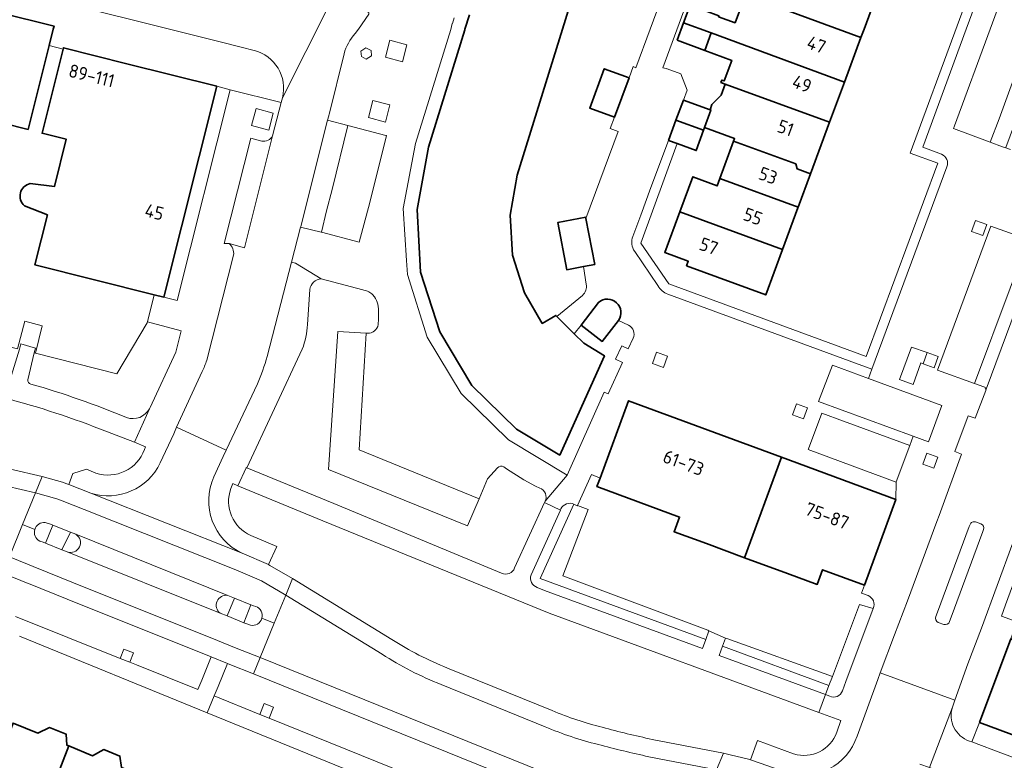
# Model space of a CAD drawing. Extents: x 152761 to 155748, y 459947 to 462743.
# Tile 139 of 256: x 154344 to 154444, y 461925 to 462001. Entities that reach past the tile are written whole.
import ezdxf
from ezdxf.enums import TextEntityAlignment as Align

# ---------------------------------------------------------------- set-up
doc = ezdxf.new("R2010")
doc.units = 0
doc.header["$LTSCALE"] = 0.75
for name, color, linetype, lineweight in [('B-RO-GR-BEPLANTING_CULTUUR_BODEMBEDEKKER-GV', 251, 'CONTINUOUS', 18), ('B-RO-GR-BEPLANTING_CULTUUR_HEESTERS-GV', 251, 'CONTINUOUS', 18), ('B-RO-GR-GROENVOORZIENING-GV', 251, 'CONTINUOUS', 18), ('B-RO-GR-HAAG-GV', 251, 'CONTINUOUS', 13), ('B-RO-IE-TERREINAFSCHEIDING_KUNSTMATIG_HEKWERK-G', 251, 'IE-TERREINAFSCHEIDING-KUNSTMATIG', 18), ('B-RO-OG-BEBOUWING-GV', 6, 'CONTINUOUS', 35), ('B-RO-OG-BEBOUWING-T18', 1, 'CONTINUOUS', 18), ('B-RO-OG-TERREIN_CULTUURSCHEIDING-GV', 251, 'CONTINUOUS', 18), ('B-RO-VH-VERHARDING_ASFALT-GV', 251, 'CONTINUOUS', 18), ('B-RO-VH-VERHARDING_BETONSTRAATSTEEN-GV', 251, 'CONTINUOUS', 18), ('B-RO-VH-VERHARDING_STRAATBAKSTEEN-GV', 251, 'CONTINUOUS', 18), ('B-RO-VH-VERHARDING_TEGEL-GV', 251, 'CONTINUOUS', 18)]:
    doc.layers.add(name, color=color, linetype=linetype, lineweight=lineweight)
doc.styles.add('NLCS-ISO-M200-T18', font='NLCS-ISO.ttf', dxfattribs={"height": 0.36})
doc.linetypes.add('IE-TERREINAFSCHEIDING-KUNSTMATIG', pattern='A,4,[82,NLCS.SHX,S=0.75,R=90,X=0,Y=0],4,-2', length=10)

msp = doc.modelspace()

# ---------------------------------------------------------------- linework, layer by layer
at = {"layer": 'B-RO-GR-BEPLANTING_CULTUUR_BODEMBEDEKKER-GV', "flags": 128}
for points in [[(154357.177, 461961.239), (154357.237, 461961.359), (154359.877, 461967.015), (154360.398, 461969.203), (154356.968, 461970.111), (154356.94, 461970), (154353.83, 461964.801), (154345.55, 461966.9), (154345.416, 461966.934), (154344.748, 461964.19)], [(154413.946, 461937.688), (154397.049, 461943.908), (154400.494, 461951.498)], [(154399.172, 461951.003), (154399.113, 461950.875), (154396.123, 461944.286)], [(154396.758, 461942.989), (154397.49, 461942.68), (154413.6, 461936.75), (154413.946, 461937.688)]]:
    msp.add_lwpolyline(points, dxfattribs=at)
at = {"layer": 'B-RO-GR-BEPLANTING_CULTUUR_BODEMBEDEKKER-GV'}
for points in [[(154344.748, 461964.19, 0.3626871), (154345.068, 461963.76)], [(154345.068, 461963.76, -0.0288456), (154354.847, 461960.336)], [(154354.847, 461960.336, 0.3703199), (154357.177, 461961.239)], [(154400.494, 461951.498, 0.4032832), (154399.172, 461951.003)], [(154396.123, 461944.286, 0.4060135), (154396.758, 461942.989)]]:
    msp.add_lwpolyline(points, format="xyb", dxfattribs=at)
at = {"layer": 'B-RO-GR-BEPLANTING_CULTUUR_HEESTERS-GV', "flags": 128}
for points in [[(154379.272, 461998.096), (154378.736, 461997.754), (154378.811, 461997.219), (154379.301, 461996.923), (154379.851, 461997.267), (154379.796, 461997.802)], [(154436.538, 461966.964), (154434.93, 461967.54), (154433.705, 461964.225), (154435.112, 461963.705), (154435.903, 461965.916), (154436.133, 461965.834)], [(154426.525, 461932.984), (154426.866, 461933.892), (154416.082, 461937.773), (154415.957, 461937.818), (154415.648, 461936.987)], [(154426.173, 461932.049), (154426.525, 461932.984), (154415.648, 461936.987), (154415.3, 461936.05)]]:
    msp.add_lwpolyline(points, close=True, dxfattribs=at)
at = {"layer": 'B-RO-GR-BEPLANTING_CULTUUR_HEESTERS-GV'}
for points in [[(154374.703, 461974.488, 0.3539453), (154373.542, 461973.417)], [(154379.437, 461973.242, 0.0706731), (154378.939, 461973.373)], [(154379.861, 461972.971, 0.0766618), (154379.437, 461973.242)], [(154380.135, 461972.653, 0.0573667), (154379.861, 461972.971)], [(154380.481, 461971.921, 0.0707326), (154380.135, 461972.653)], [(154380.558, 461970.982, 0.037285), (154380.481, 461971.921)], [(154373.309, 461969.824, -0.0774818), (154372.772, 461967.332)], [(154379.43, 461968.94, 0.3871461), (154380.511, 461969.843)], [(154393.344, 461955.289, 0.3890759), (154392.686, 461955.207)], [(154397.553, 461951.786, 0.4516423), (154397.012, 461953.135)], [(154400.628, 461951.427, 0.0353095), (154400.494, 461951.498)], [(154393.115, 461944.456, 0.4400261), (154394.442, 461944.986)], [(154426.598, 461931.893, 0.4640175), (154427.889, 461932.438)]]:
    msp.add_lwpolyline(points, format="xyb", dxfattribs=at)
at = {"layer": 'B-RO-GR-BEPLANTING_CULTUUR_HEESTERS-GV', "flags": 128}
for points in [[(154378.939, 461973.373), (154374.703, 461974.488)], [(154373.542, 461973.417), (154373.309, 461969.824)], [(154380.511, 461969.843), (154380.553, 461970.39), (154380.558, 461970.982)], [(154392.686, 461955.207), (154391.69, 461954.09), (154390.816, 461952.043), (154389.64, 461949.29), (154375.43, 461955.04), (154376.41, 461969.111), (154379.305, 461968.947), (154379.43, 461968.94)], [(154372.772, 461967.332), (154367.127, 461955.208), (154375.98, 461951.578), (154393.115, 461944.456)], [(154397.012, 461953.135), (154396.578, 461953.34), (154395.365, 461953.982), (154393.614, 461955.093), (154393.344, 461955.289)], [(154394.442, 461944.986), (154397.493, 461951.655), (154397.553, 461951.786)], [(154400.494, 461951.498), (154397.049, 461943.908), (154413.946, 461937.688), (154414.274, 461938.575)], [(154414.274, 461938.575), (154414.149, 461938.622), (154399.351, 461944.162), (154401.94, 461950.942), (154400.846, 461951.346), (154400.83, 461951.31), (154400.628, 461951.427)], [(154431.049, 461940.857), (154429.628, 461941.251), (154426.866, 461933.892), (154426.525, 461932.984), (154426.173, 461932.049), (154426.598, 461931.893)], [(154427.889, 461932.438), (154428.248, 461933.395), (154431.049, 461940.857)]]:
    msp.add_lwpolyline(points, dxfattribs=at)
at = {"layer": 'B-RO-GR-GROENVOORZIENING-GV', "flags": 128}
for points in [[(154438.014, 461987.219), (154436.09, 461987.93), (154440.538, 462000), (154453.34, 462034.73), (154451.22, 462035.52), (154450.06, 462037.25), (154445.324, 462039.015), (154444.978, 462038.077), (154449.409, 462036.425), (154450.569, 462034.695), (154452.057, 462034.141), (154439.6, 462000.346), (154434.806, 461987.338), (154437.622, 461986.298), (154430.304, 461966.558), (154410.166, 461973.978), (154407.333, 461978.13), (154411.037, 461988.306), (154410.15, 461988.63), (154408.34, 461983.82), (154407.31, 461980.99), (154406.516, 461978.836)], [(154410.083, 461972.943), (154430.895, 461965.275), (154438.556, 461985.94)], [(154406.693, 461977.294), (154409.067, 461973.815)]]:
    msp.add_lwpolyline(points, dxfattribs=at)
for points in [[(154381.249, 461997.126), (154382.989, 461996.663), (154383.452, 461998.403), (154381.712, 461998.866)], [(154379.519, 461990.974), (154381.258, 461990.511), (154381.721, 461992.251), (154379.982, 461992.713)], [(154367.605, 461990.152), (154369.344, 461989.689), (154369.807, 461991.428), (154368.067, 461991.891)], [(154441.085, 461979.321), (154442.215, 461978.917), (154442.62, 461980.047), (154441.49, 461980.451)], [(154408.503, 461965.868), (154409.633, 461965.464), (154410.037, 461966.594), (154408.908, 461966.998)], [(154436.133, 461965.834), (154437.263, 461965.43), (154437.668, 461966.559), (154436.538, 461966.964)], [(154422.8, 461960.615), (154423.93, 461960.211), (154424.334, 461961.34), (154423.204, 461961.745)], [(154436.097, 461955.578), (154437.226, 461955.173), (154437.631, 461956.303), (154436.501, 461956.708)], [(154355.163, 461935.357), (154355.534, 461936.303), (154354.566, 461936.682), (154354.198, 461935.744)], [(154368.44, 461930.029), (154369.404, 461929.64), (154369.845, 461930.764), (154368.877, 461931.143)]]:
    msp.add_lwpolyline(points, close=True, dxfattribs=at)
at = {"layer": 'B-RO-GR-GROENVOORZIENING-GV'}
for points in [[(154438.556, 461985.94, 0.4112862), (154438.014, 461987.219)], [(154406.516, 461978.836, 0.2483814), (154406.693, 461977.294)], [(154409.067, 461973.815, 0.1832471), (154410.083, 461972.943)]]:
    msp.add_lwpolyline(points, format="xyb", dxfattribs=at)
at = {"layer": 'B-RO-GR-HAAG-GV', "flags": 128}
for points in [[(154438.014, 461987.219), (154436.09, 461987.93), (154440.538, 462000), (154453.34, 462034.73), (154451.22, 462035.52), (154450.06, 462037.25), (154445.324, 462039.015), (154444.978, 462038.077)], [(154444.978, 462038.077), (154449.409, 462036.425), (154450.569, 462034.695), (154452.057, 462034.141), (154439.6, 462000.346), (154434.806, 461987.338), (154437.622, 461986.298), (154430.304, 461966.558), (154410.166, 461973.978), (154407.333, 461978.13), (154411.037, 461988.306), (154410.15, 461988.63), (154408.34, 461983.82), (154407.31, 461980.99), (154406.516, 461978.836)], [(154410.083, 461972.943), (154430.895, 461965.275), (154438.556, 461985.94)], [(154406.693, 461977.294), (154409.067, 461973.815)]]:
    msp.add_lwpolyline(points, dxfattribs=at)
at = {"layer": 'B-RO-GR-HAAG-GV'}
for points in [[(154438.556, 461985.94, 0.4112862), (154438.014, 461987.219)], [(154406.516, 461978.836, 0.2483814), (154406.693, 461977.294)], [(154409.067, 461973.815, 0.1832471), (154410.083, 461972.943)]]:
    msp.add_lwpolyline(points, format="xyb", dxfattribs=at)
at = {"layer": 'B-RO-IE-TERREINAFSCHEIDING_KUNSTMATIG_HEKWERK-G', "flags": 128}
for points in [[(154346.938, 461998.322), (154348.368, 461997.963)], [(154357.662, 461972.881), (154356.94, 461970), (154353.83, 461964.801), (154345.55, 461966.9), (154346.23, 461969.7), (154344.44, 461970.18), (154343.72, 461967.361), (154327.24, 461971.5), (154327.275, 461971.638)]]:
    msp.add_lwpolyline(points, dxfattribs=at)
at = {"layer": 'B-RO-OG-BEBOUWING-GV', "flags": 128}
for points in [[(154389.826, 462001.464), (154389.373, 462000), (154389.35, 461999.927), (154385.64, 461987.93), (154384.49, 461981.57), (154384.849, 461975.188), (154386.805, 461969.105), (154390.08, 461963.62), (154394.63, 461959.15), (154399.05, 461956.5), (154402.213, 461963.55), (154403.6, 461966.64), (154401.5, 461967.92), (154400.531, 461968.885), (154398.762, 461970.647), (154398.65, 461970.759), (154397.26, 461969.95), (154395.45, 461973.081), (154394.23, 461976.91), (154393.97, 461981), (154394.71, 461985.1), (154399.318, 462000), (154407.519, 462026.523)], [(154357.662, 461972.881), (154358.647, 461972.635), (154364.06, 461994.16), (154354.878, 461996.464), (154348.4, 461998.09), (154348.368, 461997.963), (154346.21, 461989.37), (154348.69, 461988.75), (154347.485, 461983.937), (154345.006, 461984.223)], [(154344.415, 461981.954), (154346.757, 461981.029), (154345.48, 461975.93), (154357.662, 461972.881)], [(154403.018, 461972.099), (154401.22, 461969.776)], [(154401.22, 461969.776), (154403.383, 461968.112), (154405.04, 461970.25)]]:
    msp.add_lwpolyline(points, dxfattribs=at)
for points in [[(154431.403, 462003.532), (154423.432, 462006.513), (154423.47, 462006.617), (154420.355, 462007.786), (154420.379, 462007.85), (154419.701, 462008.1), (154418.667, 462005.3), (154416.852, 462005.97), (154416.181, 462004.154), (154417.988, 462003.486), (154429.778, 461999.133), (154430.098, 462000)], [(154332.965, 461988.24), (154333.08, 461988.21), (154333.51, 461989.92), (154338.9, 461988.56), (154339.54, 461991.08), (154344.78, 461989.76), (154346.938, 461998.322), (154347.361, 462000), (154347.44, 462000.31), (154336.19, 462003.12), (154335.94, 462002.18), (154335.48, 462002.28), (154334.93, 462000), (154334.74, 461999.21), (154335.22, 461999.09), (154332.58, 461988.676), (154332.5, 461988.36)], [(154429.778, 461999.133), (154417.988, 462003.486), (154416.939, 462000.644), (154415.25, 462001.267), (154415.285, 462001.361), (154412.353, 462002.444), (154411.692, 462000.652), (154414.502, 461999.613), (154428.098, 461994.589)], [(154411.03, 461998.86), (154413.84, 461997.822), (154414.502, 461999.613), (154411.692, 462000.652)], [(154426.586, 461990.497), (154428.098, 461994.589), (154414.502, 461999.613), (154413.84, 461997.822), (154416.599, 461996.803), (154415.832, 461994.706), (154415.588, 461994.795), (154415.498, 461994.551), (154415.93, 461994.393)], [(154406.12, 461995.033), (154403.59, 461995.96), (154402.11, 461991.94), (154404.64, 461991.01)], [(154423.128, 461986.238), (154423.282, 461985.728), (154424.642, 461985.234), (154426.586, 461990.497), (154415.93, 461994.393), (154415.518, 461993.266), (154414.582, 461992.288), (154414.389, 461991.762), (154414.476, 461991.73), (154413.825, 461989.945), (154416.896, 461988.823), (154416.794, 461988.548)], [(154411.66, 461992.76), (154410.905, 461990.695), (154413.724, 461989.667), (154413.825, 461989.945), (154414.476, 461991.73), (154414.389, 461991.762)], [(154410.15, 461988.63), (154411.037, 461988.306), (154412.97, 461987.6), (154413.724, 461989.667), (154410.905, 461990.695)], [(154415.393, 461984.758), (154423.385, 461981.831), (154424.642, 461985.234), (154423.282, 461985.728), (154423.128, 461986.238), (154416.794, 461988.548)], [(154411.289, 461981.329), (154421.778, 461977.484), (154423.358, 461981.758), (154423.385, 461981.831), (154415.393, 461984.758), (154415.111, 461983.994), (154412.615, 461984.918)], [(154401.724, 461980.663), (154401.7, 461980.79), (154398.85, 461980.25), (154399.77, 461975.43), (154401.46, 461975.75), (154402.62, 461975.97)], [(154421.778, 461977.484), (154411.289, 461981.329), (154409.76, 461977.189), (154412.162, 461976.297), (154411.995, 461975.842), (154420.07, 461972.861)], [(154417.906, 461946.031), (154421.687, 461956.281), (154406.07, 461962.055), (154403.156, 461954.154), (154402.834, 461953.282), (154411.277, 461950.173), (154410.723, 461948.675), (154414.015, 461947.463)], [(154421.687, 461956.281), (154417.906, 461946.031), (154422.28, 461944.42), (154425.318, 461943.302), (154425.872, 461944.8), (154430.145, 461943.215), (154433.363, 461951.963)], [(154456.799, 461938.958), (154455.06, 461934.25), (154453.965, 461934.657), (154449.87, 461936.18), (154449.795, 461935.978), (154445.07, 461937.735), (154441.9, 461929.19), (154458.098, 461923.191), (154463.076, 461936.639)], [(154346.115, 461919.506), (154348.938, 461926.809), (154348.757, 461926.883), (154348.676, 461927.998), (154346.988, 461928.689), (154345.775, 461928.103), (154343.255, 461929.135), (154340.368, 461921.859), (154346.037, 461919.538)], [(154348.938, 461926.809), (154346.115, 461919.506), (154351.63, 461917.248), (154351.959, 461917.113), (154354.869, 461924.381), (154354.337, 461924.599), (154354.154, 461925.772), (154352.52, 461926.441), (154351.368, 461925.814)]]:
    msp.add_lwpolyline(points, close=True, dxfattribs=at)
at = {"layer": 'B-RO-OG-BEBOUWING-GV'}
for points in [[(154345.006, 461984.223, 0.6218041), (154344.415, 461981.954)], [(154405.04, 461970.25, 0.8816897), (154403.018, 461972.099)]]:
    msp.add_lwpolyline(points, format="xyb", dxfattribs=at)
at = {"layer": 'B-RO-OG-TERREIN_CULTUURSCHEIDING-GV'}
for points in [[(154352.186, 461959.151, 0.032181), (154341.656, 461962.52)], [(154351.701, 461954.667, 0.4084833), (154356.658, 461957.084)], [(154365.48, 461953.09, 0.3942938), (154367.52, 461948.301)], [(154381.897, 461937.685, 0.049429), (154387.606, 461934.759)], [(154398.263, 461930.425, 0.039939), (154403.391, 461928.708)], [(154403.391, 461928.708, 0.0127307), (154408.484, 461927.477)], [(154422.918, 461925.992, 0.3996919), (154427.331, 461928.202)]]:
    msp.add_lwpolyline(points, format="xyb", dxfattribs=at)
at = {"layer": 'B-RO-OG-TERREIN_CULTUURSCHEIDING-GV', "flags": 128}
for points in [[(154356.658, 461957.084), (154356.774, 461957.363), (154355.632, 461957.808), (154352.186, 461959.151)], [(154332.032, 461957.458), (154343.005, 461955.079), (154346.233, 461954.333), (154348.293, 461953.733), (154348.727, 461953.561), (154348.938, 461953.498), (154349.368, 461954.609), (154350.755, 461955.058), (154351.701, 461954.667)], [(154427.331, 461928.202), (154427.721, 461929.393), (154425.486, 461930.219), (154397.98, 461940.38), (154374.863, 461949.805), (154366.196, 461953.382), (154365.671, 461953.599), (154365.48, 461953.09)], [(154367.52, 461948.301), (154370.168, 461947.17), (154369.307, 461945.334), (154369.445, 461945.24), (154371.783, 461943.892), (154381.897, 461937.685)], [(154387.606, 461934.759), (154398.263, 461930.425)], [(154408.484, 461927.477), (154415.756, 461926.066), (154416.429, 461925.903), (154418.302, 461925.446), (154418.523, 461925.395), (154419.212, 461927.346), (154422.918, 461925.992)]]:
    msp.add_lwpolyline(points, dxfattribs=at)
at = {"layer": 'B-RO-VH-VERHARDING_ASFALT-GV', "flags": 128}
for points in [[(154331.666, 461955.696), (154342.612, 461953.322), (154345.547, 461952.644), (154346.233, 461954.333), (154343.005, 461955.079), (154332.032, 461957.458)], [(154342.888, 461946.1), (154344.233, 461949.41), (154345.547, 461952.644), (154342.612, 461953.322), (154331.666, 461955.696)], [(154368.659, 461939.842), (154369.912, 461939.328), (154371.091, 461942.205), (154368.596, 461943.68), (154365.985, 461944.803), (154350.526, 461950.941), (154348.28, 461951.823), (154347.708, 461952.028), (154345.547, 461952.644), (154344.233, 461949.41), (154345.467, 461948.909)], [(154345.97, 461947.726), (154346.328, 461947.612), (154346.565, 461947.515), (154347.322, 461949.348), (154347.059, 461949.46), (154346.532, 461949.631)], [(154346.532, 461949.631), (154347.059, 461949.46), (154347.322, 461949.348)], [(154345.467, 461948.909), (154344.233, 461949.41), (154342.888, 461946.1), (154344.723, 461945.36), (154345.308, 461945.124), (154349.437, 461943.456), (154364.126, 461937.567), (154366.026, 461936.798), (154368.483, 461935.842), (154369.912, 461939.328), (154368.659, 461939.842)], [(154347.322, 461949.348), (154349.105, 461948.633), (154349.645, 461948.416), (154365.175, 461942.175), (154365.853, 461941.898), (154367.527, 461941.23), (154367.795, 461941.125), (154368.017, 461941.046)], [(154349.645, 461948.416), (154349.105, 461948.633), (154348.246, 461946.827), (154348.78, 461946.626)], [(154366.79, 461939.392), (154365.12, 461940.085), (154364.399, 461940.365), (154348.78, 461946.626), (154348.246, 461946.827), (154346.565, 461947.515), (154346.328, 461947.612), (154345.97, 461947.726)], [(154371.783, 461943.892), (154371.091, 461942.205), (154380.922, 461936.172)], [(154381.897, 461937.685), (154371.783, 461943.892)], [(154364.399, 461940.365), (154365.12, 461940.085), (154365.853, 461941.898)], [(154365.853, 461941.898), (154365.175, 461942.175)], [(154380.922, 461936.172), (154371.091, 461942.205), (154369.912, 461939.328), (154368.483, 461935.842), (154412.466, 461918.023), (154413.857, 461921.425), (154415.061, 461924.367), (154408.141, 461925.71)], [(154368.017, 461941.046), (154367.795, 461941.125), (154367.527, 461941.23), (154366.79, 461939.392), (154367.027, 461939.296), (154367.488, 461939.14)], [(154367.488, 461939.14), (154367.027, 461939.296), (154366.79, 461939.392)], [(154398.263, 461930.425), (154387.606, 461934.759)], [(154386.947, 461933.084), (154397.557, 461928.769)], [(154397.557, 461928.769), (154386.947, 461933.084)], [(154408.141, 461925.71), (154415.061, 461924.367), (154415.756, 461926.066), (154408.484, 461927.477)]]:
    msp.add_lwpolyline(points, dxfattribs=at)
for points in [[(154345.547, 461952.644), (154347.708, 461952.028), (154348.28, 461951.823), (154350.526, 461950.941), (154365.985, 461944.803), (154368.596, 461943.68), (154371.091, 461942.205), (154371.783, 461943.892), (154369.445, 461945.24), (154369.307, 461945.334), (154366.649, 461946.476), (154351.184, 461952.616), (154348.938, 461953.498), (154348.727, 461953.561), (154348.293, 461953.733), (154346.233, 461954.333)], [(154367.8, 461934.176), (154368.483, 461935.842), (154366.026, 461936.798), (154364.126, 461937.567), (154349.437, 461943.456), (154345.308, 461945.124), (154344.723, 461945.36), (154342.888, 461946.1), (154342.211, 461944.433), (154344.05, 461943.691), (154344.634, 461943.455), (154344.829, 461943.377), (154348.762, 461941.787), (154363.456, 461935.896), (154365.14, 461935.227), (154365.373, 461935.121)], [(154368.483, 461935.842), (154367.8, 461934.176), (154411.784, 461916.357), (154412.466, 461918.023)], [(154442.77, 461915.251), (154441.665, 461915.959), (154440.544, 461916.581), (154437.637, 461917.804), (154431.179, 461920.427), (154422.178, 461924.083), (154420.268, 461924.791), (154418.523, 461925.395), (154418.302, 461925.446), (154416.429, 461925.903), (154415.756, 461926.066), (154415.061, 461924.367), (154416.004, 461924.154), (154417.934, 461923.694), (154419.661, 461923.096), (154421.552, 461922.395), (154430.501, 461918.759), (154436.939, 461916.145), (154439.671, 461915.007), (154440.792, 461914.385), (154442.105, 461913.557)]]:
    msp.add_lwpolyline(points, close=True, dxfattribs=at)
at = {"layer": 'B-RO-VH-VERHARDING_ASFALT-GV'}
for points in [[(154346.532, 461949.631, 0.3586981), (154345.467, 461948.909)], [(154345.467, 461948.909, -0.3586981), (154346.532, 461949.631)], [(154345.467, 461948.909, 0.3579141), (154345.97, 461947.726)], [(154345.97, 461947.726, -0.3579141), (154345.467, 461948.909)], [(154348.78, 461946.626, 0.9201344), (154349.645, 461948.416)], [(154365.175, 461942.175, 0.7943726), (154364.399, 461940.365)], [(154368.659, 461939.842, 0.3986894), (154368.017, 461941.046)], [(154368.017, 461941.046, -0.3986894), (154368.659, 461939.842)], [(154367.488, 461939.14, 0.3998241), (154368.659, 461939.842)], [(154368.659, 461939.842, -0.3998241), (154367.488, 461939.14)], [(154387.606, 461934.759, -0.049429), (154381.897, 461937.685)], [(154380.922, 461936.172, 0.0494785), (154386.947, 461933.084)], [(154386.947, 461933.084, -0.0494785), (154380.922, 461936.172)], [(154403.391, 461928.708, -0.039939), (154398.263, 461930.425)], [(154397.557, 461928.769, 0.0399822), (154402.957, 461926.961)], [(154402.957, 461926.961, -0.0399822), (154397.557, 461928.769)], [(154408.484, 461927.477, -0.0127307), (154403.391, 461928.708)], [(154402.957, 461926.961, 0.012917), (154408.141, 461925.71)], [(154408.141, 461925.71, -0.012917), (154402.957, 461926.961)]]:
    msp.add_lwpolyline(points, format="xyb", dxfattribs=at)
at = {"layer": 'B-RO-VH-VERHARDING_BETONSTRAATSTEEN-GV', "flags": 128}
for points in [[(154330.974, 462007.232), (154337.633, 462005.385), (154337.654, 462005.382), (154355.97, 462000.814), (154359.209, 462000), (154364.94, 461998.56), (154366.14, 461998.25), (154366.523, 461998.156), (154367.862, 461997.826)], [(154378.168, 461999.538), (154378.495, 462000), (154379.57, 462001.52), (154379.576, 462001.687), (154376.082, 462003.272), (154376.065, 462003.274), (154376.06, 462003.26)], [(154375.513, 462002.446), (154370.749, 461992.998), (154370.622, 461992.515), (154369.968, 461990.019), (154369.737, 461989.119), (154366.887, 461977.675), (154365.296, 461978.112)], [(154370.749, 461992.998), (154375.513, 462002.446)], [(154369.171, 461966.588), (154371.664, 461976.211), (154372.597, 461979.791), (154372.614, 461979.852), (154375.361, 461990.718), (154375.468, 461991.139), (154375.485, 461991.207), (154375.5, 461991.27), (154377.029, 461997.482)], [(154365.755, 461976.927), (154363.026, 461966.191)], [(154362.54, 461965.024), (154359.944, 461959.345)], [(154359.944, 461959.345), (154365.003, 461957.015), (154368.186, 461963.789)], [(154363.749, 461954.296), (154364.704, 461956.346), (154365.003, 461957.015), (154359.944, 461959.345), (154359.653, 461958.678), (154358.284, 461955.706)], [(154351.184, 461952.616), (154366.649, 461946.476)], [(154365.175, 461942.175), (154349.645, 461948.416)], [(154348.78, 461946.626), (154364.399, 461940.365)], [(154343.501, 461940.031), (154354.198, 461935.744), (154354.566, 461936.682), (154355.534, 461936.303), (154355.163, 461935.357), (154355.844, 461935.084), (154362.122, 461932.564), (154362.513, 461933.533), (154363.456, 461935.896), (154348.762, 461941.787), (154344.829, 461943.377), (154344.634, 461943.455), (154344.05, 461943.691), (154342.211, 461944.433)], [(154435.807, 461924.957), (154436.791, 461924.595), (154439.123, 461930.782), (154439.361, 461931.485), (154431.754, 461934.265), (154431.498, 461933.576), (154429.384, 461927.794)], [(154439.123, 461930.782), (154436.791, 461924.595), (154461.87, 461915.382), (154462.564, 461915.133), (154463.916, 461918.77), (154463.227, 461919.037), (154444.335, 461926.008), (154441.088, 461927.225)], [(154441.088, 461927.225), (154440.864, 461927.309)]]:
    msp.add_lwpolyline(points, dxfattribs=at)
at = {"layer": 'B-RO-VH-VERHARDING_BETONSTRAATSTEEN-GV'}
for points in [[(154377.029, 461997.482, -0.11236), (154378.168, 461999.538)], [(154367.862, 461997.826, -0.4115424), (154370.749, 461992.998)], [(154365.296, 461978.112, -0.2640674), (154365.755, 461976.927)], [(154368.186, 461963.789, 0.0460435), (154369.171, 461966.588)], [(154363.026, 461966.191, -0.0414384), (154362.54, 461965.024)], [(154358.284, 461955.706, -0.3721215), (154351.184, 461952.616)], [(154366.649, 461946.476, -0.4112268), (154363.749, 461954.296)], [(154349.645, 461948.416, -0.9201344), (154348.78, 461946.626)], [(154364.399, 461940.365, -0.7943726), (154365.175, 461942.175)], [(154440.864, 461927.309, -0.4108437), (154439.123, 461930.782)], [(154429.384, 461927.794, -0.4095352), (154422.178, 461924.083)]]:
    msp.add_lwpolyline(points, format="xyb", dxfattribs=at)
at = {"layer": 'B-RO-VH-VERHARDING_BETONSTRAATSTEEN-GV', "flags": 128}
msp.add_lwpolyline([(154411.784, 461916.357), (154367.8, 461934.176), (154365.373, 461935.121), (154365.14, 461935.227), (154364.189, 461932.885), (154363.777, 461931.915), (154368.44, 461930.029), (154368.877, 461931.143), (154369.845, 461930.764), (154369.404, 461929.64), (154385.046, 461923.315), (154385.37, 461924.142), (154386.338, 461923.763), (154386.01, 461922.925), (154395.999, 461918.886), (154396.317, 461919.698), (154397.285, 461919.319), (154396.963, 461918.496), (154410.436, 461913.048), (154412.245, 461912.317), (154412.557, 461913.114), (154413.469, 461912.757), (154414.45, 461915.277), (154414.265, 461915.352)], close=True, dxfattribs=at)
at = {"layer": 'B-RO-VH-VERHARDING_STRAATBAKSTEEN-GV', "flags": 128}
for points in [[(154454.834, 462032.27), (154442.958, 462000), (154439.328, 461990.133), (154439.22, 461989.84), (154442.976, 461988.461), (154443.887, 461990.847), (154446.349, 461997.589), (154447.228, 461999.936), (154449.661, 462006.5), (154452.901, 462015.327), (154453.732, 462017.531), (154454.549, 462019.78), (154455.407, 462022.06), (154457.029, 462026.491), (154458.76, 462031.137), (154454.94, 462032.56)], [(154377.429, 461990.171), (154375.82, 461983.638), (154375.247, 461981.451), (154374.719, 461979.25), (154378.59, 461978.26), (154379.66, 461982.31), (154381.367, 461989.131), (154381.284, 461989.152)], [(154446.845, 461978.512), (154443.05, 461979.87), (154437.61, 461965.19), (154441.391, 461963.824), (154445.029, 461973.558)], [(154379.305, 461968.947), (154376.41, 461969.111), (154375.43, 461955.04), (154389.64, 461949.29), (154390.816, 461952.043), (154378.576, 461957.029)], [(154430.545, 461964.327), (154426.869, 461965.678), (154425.469, 461961.989), (154435.114, 461958.425), (154436.683, 461957.842), (154438.038, 461961.558)], [(154434.758, 461957.469), (154428.012, 461959.98), (154425.781, 461960.789), (154424.425, 461957.132), (154424.404, 461957.071), (154433.383, 461953.731), (154433.383, 461953.762)]]:
    msp.add_lwpolyline(points, close=True, dxfattribs=at)
for points in [[(154368.629, 461988.562), (154367.523, 461988.858), (154364.799, 461978.114), (154365.296, 461978.112), (154366.887, 461977.675), (154369.737, 461989.119)], [(154448.154, 461978.234), (154442.567, 461963.238), (154442.524, 461963.121), (154442.521, 461963.115), (154441.445, 461960.28), (154440.73, 461960.53), (154439.36, 461956.861), (154440.05, 461956.59), (154437.759, 461950.337), (154437.758, 461950.336), (154437.532, 461949.725), (154434.533, 461941.607), (154434.525, 461941.608), (154433.212, 461938.137), (154431.754, 461934.265), (154439.361, 461931.485), (154440.704, 461935.202), (154442.082, 461938.833), (154445.303, 461947.546)], [(154441.489, 461949.68), (154442.028, 461949.472)], [(154437.434, 461940.018), (154437.603, 461940.478), (154437.603, 461940.479), (154440.836, 461949.198), (154440.918, 461949.404)], [(154442.301, 461948.903), (154442.218, 461948.687), (154439.01, 461939.962), (154438.84, 461939.501)], [(154438.244, 461939.203), (154437.678, 461939.418)]]:
    msp.add_lwpolyline(points, dxfattribs=at)
at = {"layer": 'B-RO-VH-VERHARDING_STRAATBAKSTEEN-GV'}
for points in [[(154369.737, 461989.119, -0.3346549), (154368.629, 461988.562)], [(154440.918, 461949.404, -0.4238359), (154441.489, 461949.68)], [(154442.028, 461949.472, -0.4060911), (154442.301, 461948.903)], [(154437.678, 461939.418, -0.390489), (154437.434, 461940.018)], [(154438.84, 461939.501, -0.3624161), (154438.244, 461939.203)]]:
    msp.add_lwpolyline(points, format="xyb", dxfattribs=at)
at = {"layer": 'B-RO-VH-VERHARDING_TEGEL-GV', "flags": 128}
for points in [[(154484.879, 462097.194), (154486.933, 462102.865), (154487.449, 462104.294), (154482.901, 462106.14), (154475.08, 462084.91), (154472.24, 462085.97), (154455.528, 462040.647), (154455.02, 462039.27), (154453.34, 462034.73), (154440.538, 462000), (154436.09, 461987.93), (154438.014, 461987.219)], [(154406.516, 461978.836), (154407.31, 461980.99), (154408.34, 461983.82), (154410.15, 461988.63), (154410.905, 461990.695), (154411.66, 461992.76), (154412.04, 461993.76), (154411.39, 461995.43), (154410.011, 461995.928), (154409.959, 461995.944), (154409.896, 461995.963), (154409.581, 461996.06), (154411.007, 461999.936), (154424.581, 462036.798)], [(154445.054, 461987.699), (154444.575, 461987.874), (154444.243, 461987.996), (154442.976, 461988.461), (154439.22, 461989.84), (154439.328, 461990.133), (154442.958, 462000), (154454.834, 462032.27), (154454.94, 462032.56), (154458.76, 462031.137), (154459.327, 462030.926)], [(154459.327, 462030.926), (154458.76, 462031.137), (154457.029, 462026.491), (154455.407, 462022.06), (154454.549, 462019.78), (154453.732, 462017.531), (154452.901, 462015.327), (154449.661, 462006.5), (154447.228, 461999.936), (154446.349, 461997.589), (154443.887, 461990.847), (154442.976, 461988.461), (154444.243, 461987.996), (154444.575, 461987.874), (154444.585, 461987.898), (154449.014, 461999.936), (154460.594, 462031.416), (154460.612, 462031.465), (154460.588, 462031.419)], [(154411.99, 462010.03), (154408.27, 462000), (154406.81, 461996.06), (154406.54, 461996.17), (154406.12, 461995.033), (154404.64, 461991.01), (154404.2, 461989.86), (154405.01, 461989.55), (154401.724, 461980.663), (154402.62, 461975.97), (154401.46, 461975.75), (154401.75, 461973.949)], [(154367.862, 461997.826), (154366.523, 461998.156), (154366.14, 461998.25), (154364.94, 461998.56), (154359.209, 462000), (154355.97, 462000.814), (154337.654, 462005.382), (154337.633, 462005.385)], [(154335.265, 462003.686), (154335.185, 462003.371), (154336.19, 462003.12), (154347.44, 462000.31), (154347.361, 462000), (154346.938, 461998.322), (154348.368, 461997.963), (154348.4, 461998.09), (154354.878, 461996.464), (154364.06, 461994.16)], [(154379.57, 462001.52), (154378.495, 462000), (154378.168, 461999.538)], [(154397.553, 461951.786), (154399.789, 461954.469), (154393.807, 461958.069), (154388.998, 461962.798), (154385.532, 461968.536), (154383.509, 461974.94), (154383.417, 461976.36), (154383.07, 461981.68), (154384.332, 461988.309), (154387.936, 461999.957), (154388.081, 462000.561), (154388.087, 462000.585), (154388.269, 462001.167)], [(154377.029, 461997.482), (154375.5, 461991.27), (154375.485, 461991.207), (154375.468, 461991.139), (154375.361, 461990.718), (154377.429, 461990.171), (154381.284, 461989.152), (154381.367, 461989.131), (154379.66, 461982.31), (154378.59, 461978.26), (154374.719, 461979.25), (154374.688, 461979.258), (154372.597, 461979.791), (154371.664, 461976.211), (154372.09, 461976.106), (154374.703, 461974.488), (154378.939, 461973.373)], [(154369.737, 461989.119), (154369.968, 461990.019), (154370.622, 461992.515), (154365.427, 461993.816), (154359.989, 461972.291), (154358.647, 461972.635), (154357.662, 461972.881), (154356.968, 461970.111), (154360.398, 461969.203), (154359.877, 461967.015), (154357.237, 461961.359), (154357.177, 461961.239), (154355.632, 461957.808), (154356.774, 461957.363), (154356.658, 461957.084)], [(154364.06, 461994.16), (154365.427, 461993.816), (154370.622, 461992.515), (154370.749, 461992.998)], [(154365.296, 461978.112), (154364.799, 461978.114), (154367.523, 461988.858), (154368.629, 461988.562)], [(154438.556, 461985.94), (154430.895, 461965.275), (154430.545, 461964.327), (154438.038, 461961.558), (154436.683, 461957.842), (154435.114, 461958.425), (154434.758, 461957.469), (154433.383, 461953.762), (154433.383, 461953.731), (154433.363, 461951.963), (154430.145, 461943.215), (154429.84, 461942.42), (154430.515, 461942.158)], [(154442.342, 461963.48), (154441.391, 461963.824), (154437.61, 461965.19), (154443.05, 461979.87), (154446.845, 461978.512), (154447.785, 461978.176)], [(154447.785, 461978.176), (154446.845, 461978.512), (154445.029, 461973.558), (154441.391, 461963.824), (154442.342, 461963.48)], [(154442.524, 461963.121), (154442.567, 461963.238), (154448.154, 461978.234), (154448.162, 461978.256), (154448.149, 461978.238)], [(154363.026, 461966.191), (154365.755, 461976.927)], [(154409.067, 461973.815), (154406.693, 461977.294)], [(154374.703, 461974.488), (154372.09, 461976.106), (154371.664, 461976.211), (154369.171, 461966.588)], [(154455.453, 461975.013), (154451.34, 461964.31), (154447.36, 461953.081), (154445.304, 461947.55), (154445.303, 461947.546), (154442.082, 461938.833), (154440.704, 461935.202), (154439.361, 461931.485), (154439.123, 461930.782)], [(154373.309, 461969.824), (154373.542, 461973.417)], [(154401.37, 461972.81), (154398.762, 461970.647), (154400.531, 461968.885), (154401.22, 461969.776), (154403.018, 461972.099)], [(154400.628, 461951.427), (154400.83, 461951.31), (154400.846, 461951.346), (154402.3, 461954.54), (154403.156, 461954.154), (154406.07, 461962.055), (154421.687, 461956.281), (154433.363, 461951.963), (154433.383, 461953.731), (154424.404, 461957.071), (154424.425, 461957.132), (154425.781, 461960.789), (154428.012, 461959.98), (154434.758, 461957.469), (154435.114, 461958.425), (154425.469, 461961.989), (154426.869, 461965.678), (154430.545, 461964.327), (154430.895, 461965.275), (154410.083, 461972.943)], [(154380.558, 461970.982), (154380.553, 461970.39), (154380.511, 461969.843)], [(154405.04, 461970.25), (154406.06, 461969.76)], [(154379.43, 461968.94), (154379.305, 461968.947), (154378.576, 461957.029), (154390.816, 461952.043), (154391.69, 461954.09), (154392.686, 461955.207)], [(154344.748, 461964.19), (154345.416, 461966.934), (154345.533, 461967.414), (154344.061, 461967.848), (154343.9, 461967.316), (154343.093, 461964.654)], [(154406.55, 461968.429), (154406.04, 461967.35), (154405.37, 461967.66), (154404.748, 461966.296), (154405.46, 461965.97), (154403.99, 461962.75), (154403.585, 461962.931), (154399.789, 461954.469), (154397.553, 461951.786), (154397.493, 461951.655), (154399.113, 461950.875), (154399.172, 461951.003)], [(154365.48, 461953.09), (154365.671, 461953.599), (154366.196, 461953.382), (154367.048, 461955.218), (154367.058, 461955.233), (154367.127, 461955.208), (154372.772, 461967.332)], [(154358.284, 461955.706), (154359.653, 461958.678), (154359.944, 461959.345), (154362.54, 461965.024)], [(154368.186, 461963.789), (154365.003, 461957.015), (154364.704, 461956.346), (154363.749, 461954.296)], [(154429.384, 461927.794), (154431.498, 461933.576), (154431.754, 461934.265), (154433.212, 461938.137), (154434.525, 461941.608), (154434.533, 461941.607), (154437.532, 461949.725), (154437.758, 461950.336), (154437.759, 461950.337), (154440.05, 461956.59), (154439.36, 461956.861), (154440.73, 461960.53), (154441.445, 461960.28), (154442.521, 461963.115), (154442.524, 461963.121)], [(154352.186, 461959.151), (154355.632, 461957.808), (154357.177, 461961.239)], [(154351.701, 461954.667), (154350.755, 461955.058), (154349.368, 461954.609), (154348.938, 461953.498), (154351.184, 461952.616)], [(154393.115, 461944.456), (154375.98, 461951.578), (154367.127, 461955.208), (154367.058, 461955.233), (154367.048, 461955.218), (154366.196, 461953.382), (154374.863, 461949.805), (154397.98, 461940.38), (154425.486, 461930.219), (154426.173, 461932.049), (154415.3, 461936.05), (154415.648, 461936.987), (154415.957, 461937.818), (154414.274, 461938.575)], [(154393.344, 461955.289), (154393.614, 461955.093), (154395.365, 461953.982), (154396.578, 461953.34), (154397.012, 461953.135)], [(154396.123, 461944.286), (154399.113, 461950.875), (154397.493, 461951.655), (154394.442, 461944.986)], [(154442.028, 461949.472), (154441.489, 461949.68)], [(154440.918, 461949.404), (154440.836, 461949.198), (154437.603, 461940.479), (154437.603, 461940.478), (154437.434, 461940.018)], [(154438.84, 461939.501), (154439.01, 461939.962), (154442.218, 461948.687), (154442.301, 461948.903)], [(154366.649, 461946.476), (154369.307, 461945.334), (154370.168, 461947.17), (154367.52, 461948.301)], [(154440.864, 461927.309), (154441.088, 461927.225), (154441.9, 461929.19), (154445.07, 461937.735), (154445.718, 461939.482), (154444.118, 461940.065), (154444.541, 461941.22), (154446.669, 461947.047), (154453.035, 461944.693), (154455.64, 461943.73), (154454.583, 461940.873), (154454.2, 461939.88), (154455.619, 461939.328), (154456.799, 461938.958), (154463.076, 461936.639), (154468.44, 461934.655), (154469.55, 461934.25), (154470.467, 461933.914), (154475.099, 461932.217), (154475.761, 461934.046), (154471.168, 461935.749), (154456.618, 461941.142), (154457.744, 461944.176)], [(154414.274, 461938.575), (154413.946, 461937.688), (154413.6, 461936.75), (154397.49, 461942.68), (154396.758, 461942.989)], [(154431.049, 461940.857), (154428.248, 461933.395), (154427.889, 461932.438)], [(154343.896, 461938.001), (154363.073, 461930.187), (154363.777, 461931.915), (154364.189, 461932.885), (154365.14, 461935.227), (154363.456, 461935.896), (154362.513, 461933.533), (154362.122, 461932.564), (154355.844, 461935.084), (154355.163, 461935.357), (154354.198, 461935.744), (154343.501, 461940.031)], [(154437.678, 461939.418), (154438.244, 461939.203)], [(154385.046, 461923.315), (154369.404, 461929.64), (154368.44, 461930.029), (154363.777, 461931.915), (154363.073, 461930.187), (154409.681, 461911.197)], [(154426.598, 461931.893), (154426.173, 461932.049), (154425.486, 461930.219), (154427.721, 461929.393), (154427.331, 461928.202)], [(154422.918, 461925.992), (154419.212, 461927.346), (154418.523, 461925.395), (154420.268, 461924.791), (154422.178, 461924.083)]]:
    msp.add_lwpolyline(points, dxfattribs=at)
at = {"layer": 'B-RO-VH-VERHARDING_TEGEL-GV'}
for points in [[(154378.168, 461999.538, 0.11236), (154377.029, 461997.482)], [(154370.749, 461992.998, 0.4115424), (154367.862, 461997.826)], [(154368.629, 461988.562, 0.3346549), (154369.737, 461989.119)], [(154438.014, 461987.219, -0.4112862), (154438.556, 461985.94)], [(154406.693, 461977.294, -0.2483814), (154406.516, 461978.836)], [(154365.755, 461976.927, 0.2640674), (154365.296, 461978.112)], [(154373.542, 461973.417, -0.3539453), (154374.703, 461974.488)], [(154401.75, 461973.949, -0.273637), (154401.37, 461972.81)], [(154410.083, 461972.943, -0.1832471), (154409.067, 461973.815)], [(154378.939, 461973.373, -0.0706731), (154379.437, 461973.242)], [(154379.437, 461973.242, -0.0766618), (154379.861, 461972.971)], [(154379.861, 461972.971, -0.0573667), (154380.135, 461972.653)], [(154380.135, 461972.653, -0.0707326), (154380.481, 461971.921)], [(154380.481, 461971.921, -0.037285), (154380.558, 461970.982)], [(154403.018, 461972.099, -0.8816897), (154405.04, 461970.25)], [(154372.772, 461967.332, 0.0774818), (154373.309, 461969.824)], [(154380.511, 461969.843, -0.3871461), (154379.43, 461968.94)], [(154406.06, 461969.76, -0.4013022), (154406.55, 461968.429)], [(154369.171, 461966.588, -0.0460435), (154368.186, 461963.789)], [(154362.54, 461965.024, 0.0414384), (154363.026, 461966.191)], [(154345.068, 461963.76, -0.3626871), (154344.748, 461964.19)], [(154354.847, 461960.336, 0.0288456), (154345.068, 461963.76)], [(154341.656, 461962.52, -0.032181), (154352.186, 461959.151)], [(154442.536, 461963.236, 0.2965885), (154442.342, 461963.48)], [(154442.342, 461963.48, -0.2965885), (154442.536, 461963.236)], [(154442.524, 461963.121, 0.104122), (154442.536, 461963.236)], [(154442.536, 461963.236, -0.104122), (154442.524, 461963.121)], [(154357.177, 461961.239, -0.3703199), (154354.847, 461960.336)], [(154356.658, 461957.084, -0.4084833), (154351.701, 461954.667)], [(154351.184, 461952.616, 0.3721215), (154358.284, 461955.706)], [(154392.686, 461955.207, -0.3890759), (154393.344, 461955.289)], [(154363.749, 461954.296, 0.4112268), (154366.649, 461946.476)], [(154367.52, 461948.301, -0.3942938), (154365.48, 461953.09)], [(154397.012, 461953.135, -0.4516423), (154397.553, 461951.786)], [(154399.172, 461951.003, -0.4032832), (154400.494, 461951.498)], [(154400.494, 461951.498, -0.0353095), (154400.628, 461951.427)], [(154441.489, 461949.68, 0.4238359), (154440.918, 461949.404)], [(154442.301, 461948.903, 0.4060911), (154442.028, 461949.472)], [(154394.442, 461944.986, -0.4400261), (154393.115, 461944.456)], [(154396.758, 461942.989, -0.4060135), (154396.123, 461944.286)], [(154430.515, 461942.158, -0.4288919), (154431.049, 461940.857)], [(154437.434, 461940.018, 0.390489), (154437.678, 461939.418)], [(154438.244, 461939.203, 0.3624161), (154438.84, 461939.501)], [(154427.889, 461932.438, -0.4640175), (154426.598, 461931.893)], [(154439.123, 461930.782, 0.4108437), (154440.864, 461927.309)], [(154422.178, 461924.083, 0.4095352), (154429.384, 461927.794)], [(154427.331, 461928.202, -0.3996919), (154422.918, 461925.992)]]:
    msp.add_lwpolyline(points, format="xyb", dxfattribs=at)
at = {"layer": 'B-RO-VH-VERHARDING_TEGEL-GV', "flags": 128}
for points in [[(154381.249, 461997.126), (154381.712, 461998.866), (154383.452, 461998.403), (154382.989, 461996.663)], [(154379.272, 461998.096), (154379.796, 461997.802), (154379.851, 461997.267), (154379.301, 461996.923), (154378.811, 461997.219), (154378.736, 461997.754)], [(154379.519, 461990.974), (154379.982, 461992.713), (154381.721, 461992.251), (154381.258, 461990.511)], [(154367.605, 461990.152), (154368.067, 461991.891), (154369.807, 461991.428), (154369.344, 461989.689)], [(154374.719, 461979.25), (154375.247, 461981.451), (154375.82, 461983.638), (154377.429, 461990.171), (154375.361, 461990.718), (154372.614, 461979.852), (154372.597, 461979.791), (154374.688, 461979.258)], [(154441.085, 461979.321), (154441.49, 461980.451), (154442.62, 461980.047), (154442.215, 461978.917)], [(154436.538, 461966.964), (154437.668, 461966.559), (154437.263, 461965.43), (154436.133, 461965.834), (154435.903, 461965.916), (154435.112, 461963.705), (154433.705, 461964.225), (154434.93, 461967.54)], [(154408.503, 461965.868), (154408.908, 461966.998), (154410.037, 461966.594), (154409.633, 461965.464)], [(154422.8, 461960.615), (154423.204, 461961.745), (154424.334, 461961.34), (154423.93, 461960.211)], [(154436.097, 461955.578), (154436.501, 461956.708), (154437.631, 461956.303), (154437.226, 461955.173)], [(154349.105, 461948.633), (154347.322, 461949.348), (154346.565, 461947.515), (154348.246, 461946.827)], [(154365.12, 461940.085), (154366.79, 461939.392), (154367.527, 461941.23), (154365.853, 461941.898)], [(154441.088, 461927.225), (154444.335, 461926.008), (154463.227, 461919.037), (154463.916, 461918.77), (154470.585, 461916.245), (154471.341, 461918.287), (154458.098, 461923.191), (154441.9, 461929.19)]]:
    msp.add_lwpolyline(points, close=True, dxfattribs=at)

# ---------------------------------------------------------------- texts
at = {"layer": 'B-RO-OG-BEBOUWING-T18', "style": 'NLCS-ISO-M200-T18'}
for s, rotation, p in [('47', 339.7, (154425.247, 461998.414)), ('89-111', 346, (154351.276, 461995.243)), ('49', 339.7, (154423.769, 461994.413)), ('51', 339.7, (154422.104, 461989.906)), ('53', 339.8, (154420.308, 461985.045)), ('45', 345.9, (154357.678, 461981.323)), ('55', 339.7, (154418.765, 461980.869)), ('57', 339.8, (154414.263, 461977.837)), ('61-73', 339.7, (154411.682, 461955.716)), ('75-87', 339.7, (154426.328, 461950.3))]:
    msp.add_text(s, height=1.35, rotation=rotation, dxfattribs=at).set_placement(p, align=Align.MIDDLE)

doc.saveas('drawing.dxf')
